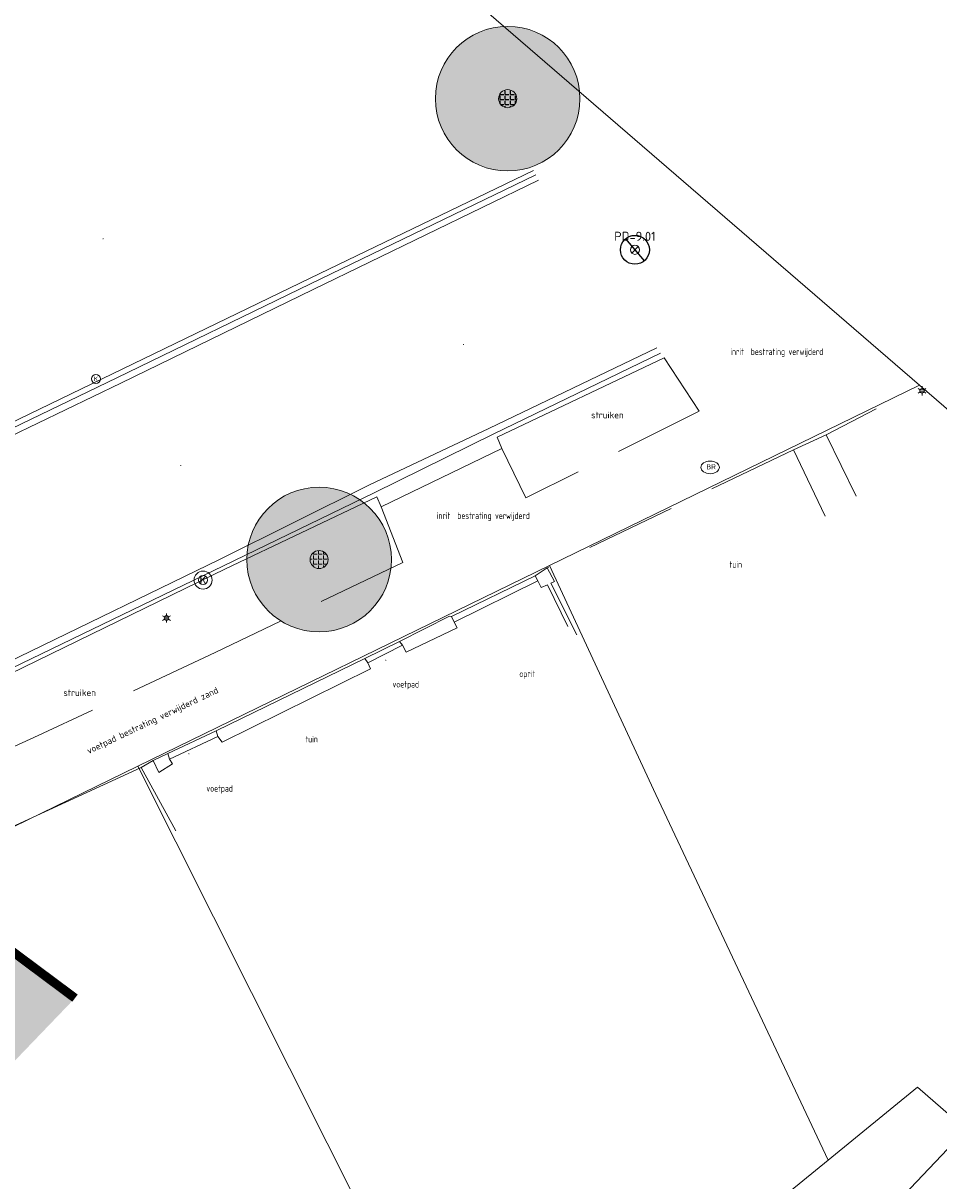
# Model space of a CAD drawing. Header units: metres. Extents: x 163628 to 168255, y 402691 to 405367.
# Tile 151 of 256: x 165488 to 165513, y 403859 to 403891. Entities that reach past the tile are written whole.
import ezdxf
from ezdxf.enums import TextEntityAlignment as Align

# ---------------------------------------------------------------- set-up
doc = ezdxf.new("R2010")
doc.units = ezdxf.units.M
doc.linetypes.add('X-CA190022.004-UO-DTM inmeting_v0.1$0$DASHED2', pattern=[0.375, 0.25, -0.125])
doc.linetypes.add('X-CA190022.004-UO-TXT_Tekst 1op200_v0.1$0$AL-DETAILS', pattern=[5.2, 2, -1.2, 2])
for name, color, linetype, lineweight in [('X-CA190022.004-UO-DTM inmeting_v0.1$0$B-WE-AL-AANPIJLING-T18', 246, 'Continuous', 0), ('X-CA190022.004-UO-DTM inmeting_v0.1$0$B-WE-AL-TOPOGRAFIE_CULTUURGRENS-G', 246, 'X-CA190022.004-UO-DTM inmeting_v0.1$0$DASHED2', 0), ('X-CA190022.004-UO-DTM inmeting_v0.1$0$B-WE-IE-MEUBILAIR_WEGMEUBILAIR-S', 246, 'Continuous', 0), ('X-CA190022.004-UO-DTM inmeting_v0.1$0$B-WE-IE-TERREINAFSCHEIDING_KUNSTMATIG_MUUR-G', 246, 'X-CA190022.004-UO-DTM inmeting_v0.1$0$IE-TERREINAFSCHEIDING-KUNSTMATIG-DICHT', 0), ('X-CA190022.004-UO-DTM inmeting_v0.1$0$B-WE-IE-TERREINAFSCHEIDING_KUNSTMATIG_RASTERHEKWERK-G', 246, 'X-CA190022.004-UO-DTM inmeting_v0.1$0$IE-TERREINAFSCHEIDING-KUNSTMATIG-OPEN', 0), ('X-CA190022.004-UO-DTM inmeting_v0.1$0$B-WE-OG-HOOGTEPUNT-S', 246, 'Continuous', 0), ('X-CA190022.004-UO-DTM inmeting_v0.1$0$B-WE-RI-HWA_KOLK-S', 246, 'Continuous', 0), ('X-CA190022.004-UO-DTM inmeting_v0.1$0$B-WE-RI-PUTDEKSELHOOGTE-T25', 246, 'Continuous', 0), ('X-CA190022.004-UO-DTM inmeting_v0.1$0$B-WE-VH-KANTOPSLUITING_ACHTERKANTBAND-G', 246, 'Continuous', 0), ('X-CA190022.004-UO-DTM inmeting_v0.1$0$B-WE-VH-KANTOPSLUITING_VOORKANTBAND-G', 246, 'Continuous', 0), ('X-CA190022.004-UO-DTM inmeting_v0.1$0$B-WE-VH-VERHARDING_ASFALT-G', 246, 'Continuous', 0), ('X-CA190022.004-UO-DTM inmeting_v0.1$0$B-WE-VH-VERHARDING_KLINKERS-G', 246, 'Continuous', 0), ('X-CA190022.004-UO-DTM inmeting_v0.1$0$B-WE-VH-VERHARDING_TEGELS-G', 246, 'Continuous', 0), ('X-CA190022.004-UO-DWM_Beplanting$0$B-WE-GR-BOOM-S AFKOMSTIG UIT BGT', 252, 'Continuous', 0), ('X-CA190022.004-UO-KAD_Percelen$0$B-WE-KG-GRENS_PERCEEL-GV', 150, 'Continuous', 9), ('X-CA190022.004-UO-TXT_Tekst 1op200_v0.1$0$X-XX-AL-VERWIJZING_DETAIL-G', 7, 'X-CA190022.004-UO-TXT_Tekst 1op200_v0.1$0$AL-DETAILS', 0), ('X-CA190022.004-UO-WHM_Putten en kolken combi_v0.1$0$KOLK INMETING', 252, 'Continuous', 18)]:
    doc.layers.add(name, color=color, linetype=linetype, lineweight=lineweight)
doc.layers.add('X-CA190022.004-UO-DTM inmeting_v0.1$0$X-XX-AL-MEETPUNT-S', color=246, linetype='Continuous', lineweight=0, plot=False)
for name, color, linetype in [('X-CA190022.004-UO-DWM_Beplanting$0$B-WE-GR-BOOM-S AFKOMSTIG UIT BOMENBESTAND GEMEENTE', 252, 'Continuous'), ('X-CA190022.004-UO-DWM_Beplanting$0$N-GV-GR-GRAS-A-200', 7, 'Continuous'), ('X-CA190022.004-UO-WHM_Putten en kolken combi_v0.1$0$PUTRANDEN INMETING', 252, 'Continuous')]:
    doc.layers.add(name, color=color, linetype=linetype)
doc.layers.add('X-CA190022.004-UO-TXT_Tekst 1op200_v0.1$0$X-XX-AL-VERWIJZING-V', color=253, linetype='Continuous', lineweight=0, transparency=0.5)
doc.styles.add('X-CA190022.004-UO-DTM inmeting_v0.1$0$ISOCPEUR 9 PT', font='isocpeur.ttf', dxfattribs={"height": 2.4402})
doc.styles.add('X-CA190022.004-UO-DTM inmeting_v0.1$0$NLCS-ISO', font='isocpeur.ttf', dxfattribs={"height": 2.5})
doc.styles.add('X-CA190022.004-UO-WHM_Putten en kolken combi_v0.1$0$ISOCPEUR 9 PT', font='isocpeur.ttf', dxfattribs={"height": 2.4402})
doc.linetypes.add('X-CA190022.004-UO-DTM inmeting_v0.1$0$IE-TERREINAFSCHEIDING-KUNSTMATIG-DICHT', pattern='A,8,-1,[82,NLCS.SHX,S=0.75,R=90,X=0,Y=0],-1', length=10)
doc.linetypes.add('X-CA190022.004-UO-DTM inmeting_v0.1$0$IE-TERREINAFSCHEIDING-KUNSTMATIG-OPEN', pattern='A,7,-1.5,[67,NLCS.SHX,S=0.75,R=0,X=0,Y=0],-1.5', length=10)

# ---------------------------------------------------------------- blocks, each defined once
blk = doc.blocks.new('X-CA190022.004-UO-DTM inmeting_v0.1$0$punt')
at = {"color": 0, "lineweight": -2}
blk.add_line((0, 0), (0, 0), dxfattribs=at)
blk = doc.blocks.new('X-CA190022.004-UO-DTM inmeting_v0.1$0$kolk 1.03')
at = {"layer": 'X-CA190022.004-UO-DTM inmeting_v0.1$0$B-WE-RI-HWA_KOLK-S'}
blk.add_circle((0, 0), 0.25, dxfattribs=at)
at = {"layer": 'X-CA190022.004-UO-DTM inmeting_v0.1$0$B-WE-RI-HWA_KOLK-S', "insert": (0, 0), "char_height": 0.244, "attachment_point": 5, "style": 'X-CA190022.004-UO-DTM inmeting_v0.1$0$ISOCPEUR 9 PT'}
blk.add_mtext_dynamic_manual_height_columns('K', width=0.25229, gutter_width=12.201, heights=[0], dxfattribs=at)
blk = doc.blocks.new('X-CA190022.004-UO-DTM inmeting_v0.1$0$SOG-HOOGTEPUNT-SO')
for p, q in [((-0.5, 0), (0.5, 0)), ((0, 0.5), (0, -0.5))]:
    blk.add_line(p, q)
blk = doc.blocks.new('X-CA190022.004-UO-DTM inmeting_v0.1$0$putdeksel 1.03')
at = {"layer": 'X-CA190022.004-UO-DTM inmeting_v0.1$0$B-WE-RI-PUTDEKSELHOOGTE-T25', "flags": 128}
blk.add_lwpolyline([(-0.177, -0.177), (0.177, 0.177)], dxfattribs=at)
at = {"layer": 'X-CA190022.004-UO-DTM inmeting_v0.1$0$B-WE-RI-PUTDEKSELHOOGTE-T25'}
blk.add_circle((0, 0), 0.25, dxfattribs=at)
blk = doc.blocks.new('X-CA190022.004-UO-DTM inmeting_v0.1$0$Putdeksel 1.04')
at = {"layer": 'X-CA190022.004-UO-DTM inmeting_v0.1$0$B-WE-RI-PUTDEKSELHOOGTE-T25'}
blk.add_blockref('X-CA190022.004-UO-DTM inmeting_v0.1$0$putdeksel 1.03', (0, 0), dxfattribs=at)
blk = doc.blocks.new('X-CA190022.004-UO-DTM inmeting_v0.1$0$B-SIE-WEG_LICHTMAST-SO')
at = {"ltscale": 0.1}
for p, q in [((-0.33, 0.19), (-0.67, 0.39)), ((0, 0.39), (0, 0.77)), ((0.33, 0.19), (0.67, 0.39)), ((-0.33, -0.19), (-0.67, -0.39)), ((0, -0.39), (0, -0.77)), ((0.33, -0.19), (0.67, -0.39))]:
    blk.add_line(p, q, dxfattribs=at)
at = {"flags": 128}
for points in [[(-0.35, 0.15), (0.35, 0.15)], [(-0.35, -0.15), (0.35, -0.15)]]:
    blk.add_lwpolyline(points, dxfattribs=at)
at = {"ltscale": 0.1}
blk.add_circle((0, 0), 0.386, dxfattribs=at)
at = {"style": 'X-CA190022.004-UO-DTM inmeting_v0.1$0$NLCS-ISO'}
blk.add_attdef('TYPE', text='', height=0.549, dxfattribs=at).set_placement((0, 0.77), align=Align.BOTTOM_CENTER)
blk = doc.blocks.new('X-CA190022.004-UO-DTM inmeting_v0.1$0$SIE-WEG_STRAATPOT_BRANDKRAAN')
blk.add_ellipse((0, 0), major_axis=(-0.729, 0), ratio=0.685994)
at = {"style": 'X-CA190022.004-UO-DTM inmeting_v0.1$0$NLCS-ISO'}
blk.add_text('BR', height=0.4, dxfattribs=at).set_placement((-0.298, -0.153))
blk = doc.blocks.new('X-CA190022.004-UO-DWM_Beplanting$0$SGR-BOOM_01-SO')
at = {"linetype": 'ByBlock', "lineweight": 18}
h = blk.add_hatch(color=0, dxfattribs=at)
h.dxf.hatch_style = 1
edge = h.paths.add_edge_path()
edge.add_arc((0, 0), 0.25, 0, 360)
at = {"color": 0, "linetype": 'ByBlock', "lineweight": 18}
for radius in [2, 0.25]:
    blk.add_circle((0, 0), radius, dxfattribs=at)
blk = doc.blocks.new('X-CA190022.004-UO-DWM_Beplanting$0$IMGEOBoom')
at = {"transparency": 33554457}
h = blk.add_hatch(color=256, dxfattribs=at)
h.dxf.hatch_style = 1
edge = h.paths.add_edge_path()
edge.add_arc((0, 0), 100, 0, 360)
edge = h.paths.add_edge_path(flags=17)
edge.add_arc((0, 0), 12.5, 0, 360)
h = blk.add_hatch()
h.set_pattern_fill('ANGLE', color=256)
h.set_pattern_definition([(0, (0, 0), (0, 6.985), [5.08, -1.905]), (90, (0, 0), (-6.985, 4e-16), [5.08, -1.905])])
edge = h.paths.add_edge_path(flags=17)
edge.add_arc((0, 0), 12.5, 0, 360)
at = {"layer": 'X-CA190022.004-UO-DWM_Beplanting$0$N-GV-GR-GRAS-A-200'}
h = blk.add_hatch(color=256, dxfattribs=at)
h.dxf.hatch_style = 1
edge = h.paths.add_edge_path(flags=17)
edge.add_arc((0, 0), 12.5, 0, 360)
at = {"xscale": 50, "yscale": 50, "zscale": 50}
blk.add_blockref('X-CA190022.004-UO-DWM_Beplanting$0$SGR-BOOM_01-SO', (0, 0), dxfattribs=at)
blk = doc.blocks.new('X-CA190022.004-UO-WHM_Putten en kolken combi_v0.1$0$putdeksel 1.03')
blk.add_circle((0, 0), 0.25)
blk = doc.blocks.new('X-CA190022.004-UO-WHM_Putten en kolken combi_v0.1$0$Putdeksel 1.04')
at = {"flags": 128}
blk.add_lwpolyline([(-0.161, 0.191), (0.161, -0.191)], dxfattribs=at)
blk.add_blockref('X-CA190022.004-UO-WHM_Putten en kolken combi_v0.1$0$putdeksel 1.03', (0, 0))
blk = doc.blocks.new('X-CA190022.004-UO-WHM_Putten en kolken combi_v0.1$0$kolk 1.03')
blk.add_circle((0, 0), 0.25)
at = {"insert": (0, 0), "char_height": 0.244, "attachment_point": 5, "style": 'X-CA190022.004-UO-WHM_Putten en kolken combi_v0.1$0$ISOCPEUR 9 PT'}
blk.add_mtext_dynamic_manual_height_columns('K', width=0.25229, gutter_width=12.201, heights=[0], dxfattribs=at)

msp = doc.modelspace()

# ---------------------------------------------------------------- hatches: boundary and pattern name
at = {"layer": 'X-CA190022.004-UO-TXT_Tekst 1op200_v0.1$0$X-XX-AL-VERWIJZING-V'}
h = msp.add_hatch(color=256, dxfattribs=at)
h.dxf.hatch_style = 1
h.paths.add_polyline_path([(165471.506, 403877.339), (165470.295, 403878.587), (165468.473, 403879.052), (165464.873, 403880.204), (165449.202, 403882.613), (165469.033, 403843.252), (165489.15, 403864.185)])

# ---------------------------------------------------------------- linework, layer by layer
at = {"layer": 'X-CA190022.004-UO-DTM inmeting_v0.1$0$B-WE-AL-TOPOGRAFIE_CULTUURGRENS-G', "ltscale": 10}
for p, q in [((165505.451, 403881.903, 9.083), (165506.42, 403880.427, 9.093)), ((165506.42, 403880.427, 9.093), (165501.619, 403878.024, 9.123)), ((165501.619, 403878.024, 9.123), (165500.959, 403879.389, 9.123)), ((165509.022, 403879.356, 9.171), (165502.212, 403876.089, 9.177)), ((165497.619, 403877.776, 9.12), (165498.215, 403876.241, 9.109)), ((165498.215, 403876.241, 9.109), (165493.028, 403873.75, 9.13)), ((165493.028, 403873.75, 9.13), (165488.135, 403871.452, 9.11)), ((165488.135, 403871.452, 9.11), (165484.069, 403869.59, 9.147))]:
    msp.add_line(p, q, dxfattribs=at)
at = {"layer": 'X-CA190022.004-UO-DTM inmeting_v0.1$0$B-WE-IE-TERREINAFSCHEIDING_KUNSTMATIG_MUUR-G'}
for p, q in [((165502.212, 403876.089, 9.177), (165501.882, 403875.873, 9.238)), ((165501.882, 403875.873, 9.238), (165501.954, 403875.727, 9.236)), ((165502.412, 403875.712, 9.19), (165502.212, 403876.089, 9.177)), ((165501.954, 403875.727, 9.236), (165502.043, 403875.545, 9.226)), ((165502.043, 403875.545, 9.226), (165502.219, 403875.624, 9.257)), ((165502.219, 403875.624, 9.257), (165502.781, 403874.469, 9.26)), ((165502.313, 403875.663, 9.17), (165502.412, 403875.712, 9.19)), ((165503.032, 403874.234, 9.193), (165502.313, 403875.663, 9.17)), ((165499.513, 403874.755, 9.199), (165498.129, 403874.049, 9.294)), ((165499.564, 403874.748, 9.223), (165499.513, 403874.755, 9.199)), ((165499.636, 403874.586, 9.227), (165499.564, 403874.748, 9.223)), ((165499.726, 403874.434, 9.208), (165499.636, 403874.586, 9.227)), ((165498.308, 403873.755, 9.251), (165499.726, 403874.434, 9.208)), ((165498.129, 403874.049, 9.294), (165498.21, 403873.952, 9.298)), ((165498.21, 403873.952, 9.298), (165498.308, 403873.755, 9.251)), ((165497.17, 403873.583, 9.301), (165493.053, 403871.58, 9.327)), ((165497.255, 403873.462, 9.302), (165497.17, 403873.583, 9.301)), ((165497.32, 403873.297, 9.243), (165497.255, 403873.462, 9.302)), ((165493.221, 403871.266, 9.272), (165497.32, 403873.297, 9.243)), ((165493.053, 403871.58, 9.327), (165493.101, 403871.42, 9.324)), ((165493.101, 403871.42, 9.324), (165493.221, 403871.266, 9.272)), ((165491.316, 403870.762, 9.205), (165490.982, 403870.563, 9.229)), ((165491.722, 403870.951, 9.326), (165491.316, 403870.762, 9.205)), ((165491.316, 403870.762, 9.205), (165491.472, 403870.429, 9.556)), ((165491.767, 403870.801, 9.332), (165491.722, 403870.951, 9.326)), ((165491.844, 403870.67, 9.294), (165491.767, 403870.801, 9.332)), ((165491.472, 403870.429, 9.556), (165491.844, 403870.67, 9.294))]:
    msp.add_line(p, q, dxfattribs=at)
at = {"layer": 'X-CA190022.004-UO-DTM inmeting_v0.1$0$B-WE-IE-TERREINAFSCHEIDING_KUNSTMATIG_RASTERHEKWERK-G'}
for p, q in [((165490.982, 403870.563, 9.229), (165487.271, 403868.864, 9.125)), ((165491.935, 403868.815, 9.676), (165490.982, 403870.563, 9.229))]:
    msp.add_line(p, q, dxfattribs=at)
at = {"layer": 'X-CA190022.004-UO-DTM inmeting_v0.1$0$B-WE-VH-KANTOPSLUITING_ACHTERKANTBAND-G'}
for points in [[(165501.834, 403887.087, 9.133), (165495.654, 403884.1, 9.106), (165490.189, 403881.458, 9.087), (165484.135, 403878.535, 9.054), (165477.757, 403875.421, 9.066), (165471.732, 403872.493, 9.057), (165469.155, 403871.225, 9.055), (165468.686, 403871.021, 8.999), (165468.608, 403870.974, 9.005), (165468.299, 403870.83, 8.977), (165466.572, 403869.975, 8.983), (165466.434, 403869.927, 8.983), (165462.253, 403867.901, 8.978), (165457.869, 403865.783, 8.957), (165456.577, 403865.12, 9.048), (165450.564, 403862.245, 9.049), (165445.935, 403859.972, 9.048), (165439.705, 403856.957, 9.056), (165434.495, 403854.445, 9.041)], [(165505.451, 403881.903, 9.083), (165500.826, 403879.709, 9.106), (165500.959, 403879.389, 9.123), (165497.619, 403877.776, 9.12), (165497.495, 403878.05, 9.109), (165493.311, 403876.058, 9.108), (165487.734, 403873.339, 9.101), (165483.182, 403871.121, 9.095), (165477.457, 403868.33, 9.074), (165472.899, 403866.111, 9.05), (165471.81, 403865.55, 9.027), (165470.966, 403865.158, 9.028), (165469.979, 403864.424, 9.03), (165469.094, 403863.538, 9.027), (165468.416, 403862.444, 9.026), (165468.029, 403861.183, 9.019), (165467.952, 403860.237, 9.037), (165467.998, 403858.969, 9.056)], [(165501.954, 403875.727, 9.236), (165499.636, 403874.586, 9.227)], [(165498.21, 403873.952, 9.298), (165497.255, 403873.462, 9.302)], [(165493.101, 403871.42, 9.324), (165491.767, 403870.801, 9.332)]]:
    msp.add_polyline3d(points, dxfattribs=at)
at = {"layer": 'X-CA190022.004-UO-DTM inmeting_v0.1$0$B-WE-VH-KANTOPSLUITING_VOORKANTBAND-G'}
for points in [[(165501.899, 403886.965, 9.019), (165495.666, 403883.943, 8.989), (165490.309, 403881.35, 8.972), (165484.224, 403878.411, 8.95), (165477.789, 403875.279, 8.936), (165471.765, 403872.337, 8.941), (165468.579, 403870.798, 8.947), (165466.438, 403869.761, 8.955), (165462.299, 403867.725, 8.968), (165457.929, 403865.642, 8.955), (165450.653, 403862.099, 8.916), (165446.024, 403859.844, 8.926), (165439.772, 403856.804, 8.932), (165434.54, 403854.306, 8.921)], [(165505.347, 403882.028, 9.046), (165500.734, 403879.797, 8.979), (165497.428, 403878.168, 8.993), (165493.257, 403876.147, 8.971), (165487.672, 403873.444, 8.998), (165483.08, 403871.227, 8.965), (165477.405, 403868.472, 8.956), (165472.801, 403866.221, 8.933), (165471.755, 403865.684, 8.916), (165470.857, 403865.256, 8.933), (165469.936, 403864.588, 8.94), (165468.981, 403863.617, 8.936), (165468.317, 403862.48, 8.948), (165467.897, 403861.174, 8.944), (165467.804, 403860.13, 8.97), (165467.854, 403858.977, 8.963), (165468.025, 403858.1, 8.961), (165468.874, 403854.311, 8.947), (165469.774, 403850.073, 8.949), (165470.416, 403847.228, 8.937), (165471.485, 403842.622, 8.92), (165472.056, 403839.881, 8.906)], [(165501.882, 403875.873, 9.238), (165499.564, 403874.748, 9.223)], [(165498.129, 403874.049, 9.294), (165497.17, 403873.583, 9.301)], [(165493.053, 403871.58, 9.327), (165491.722, 403870.951, 9.326)]]:
    msp.add_polyline3d(points, dxfattribs=at)
at = {"layer": 'X-CA190022.004-UO-DTM inmeting_v0.1$0$B-WE-VH-VERHARDING_ASFALT-G'}
for points in [[(165501.974, 403886.811, 9.058), (165495.742, 403883.788, 9.017), (165490.417, 403881.201, 9.011), (165484.284, 403878.244, 8.985), (165477.906, 403875.153, 8.979), (165471.807, 403872.167, 8.971), (165468.661, 403870.61, 8.98), (165466.553, 403869.57, 8.991), (165462.338, 403867.569, 8.97), (165457.977, 403865.462, 8.974), (165450.771, 403861.977, 8.946), (165446.101, 403859.702, 8.968), (165439.882, 403856.682, 8.977), (165434.629, 403854.137, 8.963)], [(165505.248, 403882.177, 9.037), (165500.597, 403879.948, 9.027), (165497.295, 403878.384, 9.029), (165493.144, 403876.319, 9.007), (165487.604, 403873.63, 9.009), (165482.99, 403871.369, 8.988), (165477.314, 403868.642, 8.983), (165472.705, 403866.374, 8.96), (165471.604, 403865.84, 8.952), (165470.721, 403865.398, 8.96), (165469.861, 403864.739, 8.968), (165468.847, 403863.76, 8.979), (165468.153, 403862.554, 8.985), (165467.661, 403861.127, 8.975), (165467.688, 403860.047, 8.971), (165467.713, 403858.987, 8.975), (165467.869, 403858.073, 8.971), (165468.728, 403854.233, 8.955), (165469.636, 403850.069, 8.945), (165470.31, 403847.16, 8.933), (165471.332, 403842.582, 8.924), (165471.931, 403839.844, 8.921)]]:
    msp.add_polyline3d(points, dxfattribs=at)
at = {"layer": 'X-CA190022.004-UO-DTM inmeting_v0.1$0$B-WE-VH-VERHARDING_KLINKERS-G'}
msp.add_polyline3d([(165511.31, 403880.486, 9.159), (165509.925, 403879.77, 9.184)], dxfattribs=at)
at = {"layer": 'X-CA190022.004-UO-DTM inmeting_v0.1$0$B-WE-VH-VERHARDING_TEGELS-G'}
for points in [[(165510.759, 403878.073, 9.277), (165509.925, 403879.77, 9.184), (165509.022, 403879.356, 9.171)], [(165509.905, 403877.515, 9.279), (165509.022, 403879.356, 9.171)]]:
    msp.add_polyline3d(points, dxfattribs=at)
at = {"layer": 'X-CA190022.004-UO-KAD_Percelen$0$B-WE-KG-GRENS_PERCEEL-GV', "flags": 128}
for points in [[(165544.369, 403869.579), (165505.303, 403903.521), (165500.095, 403908.046), (165488.008, 403902.301), (165512.515, 403881.147), (165523.967, 403871.262), (165536.316, 403860.6), (165536.643, 403860.314)], [(165502.278, 403876.156), (165505.22, 403869.82), (165509.985, 403859.701), (165512.46, 403861.72), (165513.806, 403860.555), (165523.967, 403871.262), (165512.515, 403881.147)], [(165490.886, 403870.6), (165500.318, 403851.813), (165509.985, 403859.701), (165505.22, 403869.82), (165502.278, 403876.156)], [(165476.531, 403838.4), (165489.721, 403841.211), (165500.318, 403851.813), (165490.886, 403870.6), (165471.394, 403861.093)], [(165509.985, 403859.701), (165500.318, 403851.813), (165503.197, 403849.377), (165513.806, 403860.555), (165512.46, 403861.72)], [(165503.197, 403849.377), (165517.037, 403837.673), (165527.034, 403849.396), (165519.43, 403855.69), (165513.806, 403860.555)]]:
    msp.add_lwpolyline(points, close=True, dxfattribs=at)
msp.add_lwpolyline([(165501.252, 403778.269), (165482.14, 403813.619), (165476.531, 403838.4), (165471.394, 403861.093), (165490.886, 403870.6), (165502.278, 403876.156), (165512.515, 403881.147), (165488.008, 403902.301), (165414.648, 403867.011), (165432.29, 403842.158), (165433.171, 403842.55), (165456.543, 403853.918), (165459.871, 403852.29), (165465.213, 403828.507), (165469.095, 403811.313), (165472.909, 403794.011), (165474.352, 403787.415), (165476.721, 403776.593)], dxfattribs=at)
at = {"layer": 'X-CA190022.004-UO-TXT_Tekst 1op200_v0.1$0$X-XX-AL-VERWIJZING_DETAIL-G', "const_width": 0.25, "flags": 128}
msp.add_lwpolyline([(165489.15, 403864.185), (165471.506, 403877.339), (165470.295, 403878.587), (165468.473, 403879.052), (165464.873, 403880.204), (165419.079, 403887.244)], dxfattribs=at)

# ---------------------------------------------------------------- block references
at = {"layer": 'X-CA190022.004-UO-DTM inmeting_v0.1$0$B-WE-IE-MEUBILAIR_WEGMEUBILAIR-S', "linetype": 'ByBlock', "lineweight": -2}
for name, p, xscale, yscale, zscale in [('X-CA190022.004-UO-DTM inmeting_v0.1$0$B-SIE-WEG_LICHTMAST-SO', (165512.582, 403880.987), 0.1620167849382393, 0.1620167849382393, 0.1620167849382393), ('X-CA190022.004-UO-DTM inmeting_v0.1$0$SIE-WEG_STRAATPOT_BRANDKRAAN', (165506.72, 403878.869, 9.189), 0.3500000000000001, 0.3500000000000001, 0.3500000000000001), ('X-CA190022.004-UO-DTM inmeting_v0.1$0$B-SIE-WEG_LICHTMAST-SO', (165491.68, 403874.7, 9.202), 0.1620167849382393, 0.1620167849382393, 0.1620167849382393)]:
    msp.add_blockref(name, p, dxfattribs=dict(at, xscale=xscale, yscale=yscale, zscale=zscale))
at = {"layer": 'X-CA190022.004-UO-DTM inmeting_v0.1$0$B-WE-OG-HOOGTEPUNT-S', "linetype": 'ByBlock', "lineweight": -2, "xscale": 0.01, "yscale": 0.01, "zscale": 0.01}
for p in [(165489.925, 403885.196, 9.09), (165499.893, 403882.273, 9.092), (165492.075, 403878.922, 9.091), (165497.747, 403873.533, 9.295), (165492.3, 403870.946, 9.319)]:
    msp.add_blockref('X-CA190022.004-UO-DTM inmeting_v0.1$0$SOG-HOOGTEPUNT-SO', p, dxfattribs=at)
at = {"layer": 'X-CA190022.004-UO-DTM inmeting_v0.1$0$B-WE-RI-HWA_KOLK-S', "linetype": 'ByBlock', "lineweight": -2, "xscale": 0.5, "yscale": 0.5, "zscale": 0.5}
for p in [(165489.727, 403881.318, 9.083), (165492.693, 403875.751, 9.099)]:
    msp.add_blockref('X-CA190022.004-UO-DTM inmeting_v0.1$0$kolk 1.03', p, dxfattribs=at)
at = {"layer": 'X-CA190022.004-UO-DTM inmeting_v0.1$0$B-WE-RI-PUTDEKSELHOOGTE-T25', "linetype": 'ByBlock', "lineweight": -2, "xscale": 0.5000000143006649, "yscale": 0.5000000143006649, "zscale": 0.5000000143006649}
msp.add_blockref('X-CA190022.004-UO-DTM inmeting_v0.1$0$Putdeksel 1.04', (165504.639, 403884.888, 9.01), dxfattribs=at)
at = {"layer": 'X-CA190022.004-UO-DTM inmeting_v0.1$0$X-XX-AL-MEETPUNT-S', "linetype": 'ByBlock', "lineweight": -2}
for p in [(165501.834, 403887.087, 9.133), (165501.899, 403886.965, 9.019), (165501.974, 403886.811, 9.058), (165495.654, 403884.1, 9.106), (165495.666, 403883.943, 8.989), (165495.742, 403883.788, 9.017), (165505.248, 403882.177, 9.037), (165505.347, 403882.028, 9.046), (165505.451, 403881.903, 9.083), (165490.189, 403881.458, 9.087), (165490.309, 403881.35, 8.972), (165490.417, 403881.201, 9.011), (165506.42, 403880.427, 9.093), (165511.31, 403880.486, 9.159), (165503.877, 403880.317, 9.191), (165500.597, 403879.948, 9.027), (165500.734, 403879.797, 8.979), (165500.826, 403879.709, 9.106), (165509.925, 403879.77, 9.184), (165500.959, 403879.389, 9.123), (165509.022, 403879.356, 9.171), (165497.295, 403878.384, 9.029), (165497.428, 403878.168, 8.993), (165497.495, 403878.05, 9.109), (165501.619, 403878.024, 9.123), (165510.759, 403878.073, 9.277), (165497.619, 403877.776, 9.12), (165509.905, 403877.515, 9.279), (165493.144, 403876.319, 9.007), (165498.215, 403876.241, 9.109), (165493.257, 403876.147, 8.971), (165493.311, 403876.058, 9.108), (165501.882, 403875.873, 9.238), (165502.212, 403876.089, 9.177), (165501.954, 403875.727, 9.236), (165502.043, 403875.545, 9.226), (165502.219, 403875.624, 9.257), (165502.313, 403875.663, 9.17), (165502.412, 403875.712, 9.19), (165499.513, 403874.755, 9.199), (165499.564, 403874.748, 9.223), (165499.636, 403874.586, 9.227), (165499.726, 403874.434, 9.208), (165502.781, 403874.469, 9.26), (165498.129, 403874.049, 9.294), (165498.21, 403873.952, 9.298), (165503.032, 403874.234, 9.193), (165493.028, 403873.75, 9.13), (165498.308, 403873.755, 9.251), (165487.734, 403873.339, 9.101), (165497.17, 403873.583, 9.301), (165497.255, 403873.462, 9.302), (165497.32, 403873.297, 9.243), (165489.279, 403872.634, 9.24), (165488.135, 403871.452, 9.11), (165493.053, 403871.58, 9.327), (165493.101, 403871.42, 9.324), (165493.221, 403871.266, 9.272), (165491.316, 403870.762, 9.205), (165491.722, 403870.951, 9.326), (165491.767, 403870.801, 9.332), (165490.982, 403870.563, 9.229), (165491.472, 403870.429, 9.556), (165491.844, 403870.67, 9.294), (165491.935, 403868.815, 9.676)]:
    msp.add_blockref('X-CA190022.004-UO-DTM inmeting_v0.1$0$punt', p, dxfattribs=at)
at = {"layer": 'X-CA190022.004-UO-DWM_Beplanting$0$B-WE-GR-BOOM-S AFKOMSTIG UIT BGT', "xscale": 0.02, "yscale": 0.02, "zscale": 0.02}
for p in [(165501.119, 403889.07), (165495.903, 403876.319)]:
    msp.add_blockref('X-CA190022.004-UO-DWM_Beplanting$0$IMGEOBoom', p, dxfattribs=at)
at = {"layer": 'X-CA190022.004-UO-DWM_Beplanting$0$B-WE-GR-BOOM-S AFKOMSTIG UIT BOMENBESTAND GEMEENTE', "xscale": 0.02, "yscale": 0.02, "zscale": 0.02}
msp.add_blockref('X-CA190022.004-UO-DWM_Beplanting$0$IMGEOBoom', (165501.119, 403889.07), dxfattribs=at)
at = {"layer": 'X-CA190022.004-UO-WHM_Putten en kolken combi_v0.1$0$KOLK INMETING', "linetype": 'ByBlock', "lineweight": -2}
msp.add_blockref('X-CA190022.004-UO-WHM_Putten en kolken combi_v0.1$0$kolk 1.03', (165492.693, 403875.751, 9.099), dxfattribs=at)
at = {"layer": 'X-CA190022.004-UO-WHM_Putten en kolken combi_v0.1$0$PUTRANDEN INMETING', "linetype": 'ByBlock', "lineweight": -2, "xscale": 1.6, "yscale": 1.6, "zscale": 1.6}
msp.add_blockref('X-CA190022.004-UO-WHM_Putten en kolken combi_v0.1$0$Putdeksel 1.04', (165504.639, 403884.888, 9.01), dxfattribs=at)

# ---------------------------------------------------------------- texts
at = {"layer": 'X-CA190022.004-UO-DTM inmeting_v0.1$0$B-WE-AL-AANPIJLING-T18', "linetype": 'ByBlock', "style": 'X-CA190022.004-UO-DTM inmeting_v0.1$0$NLCS-ISO', "width": 0.7}
for s, p in [('inrit  bestrating verwijderd', (165507.278, 403881.979)), ('inrit  bestrating verwijderd', (165499.159, 403877.443)), ('tuin', (165507.257, 403876.094)), ('oprit', (165501.441, 403873.068)), ('voetpad', (165497.934, 403872.779)), ('tuin', (165495.524, 403871.262)), ('voetpad', (165492.785, 403869.898))]:
    msp.add_text(s, height=0.18, dxfattribs=at).set_placement(p)
at = {"layer": 'X-CA190022.004-UO-DTM inmeting_v0.1$0$B-WE-AL-AANPIJLING-T18', "linetype": 'ByBlock', "char_height": 0.18, "attachment_point": 5, "style": 'X-CA190022.004-UO-DTM inmeting_v0.1$0$NLCS-ISO'}
for insert in [(165503.877, 403880.317, 9.191), (165489.279, 403872.634, 9.24)]:
    msp.add_mtext('struiken', dxfattribs=dict(at, insert=insert))
at = {"layer": 'X-CA190022.004-UO-DTM inmeting_v0.1$0$B-WE-AL-AANPIJLING-T18', "linetype": 'ByBlock', "insert": (165491.306, 403871.846), "char_height": 0.18, "attachment_point": 5, "rotation": 25.3646, "style": 'X-CA190022.004-UO-DTM inmeting_v0.1$0$NLCS-ISO'}
msp.add_mtext('voetpad bestrating verwijderd zand', dxfattribs=at)
at = {"layer": 'X-CA190022.004-UO-DTM inmeting_v0.1$0$B-WE-RI-PUTDEKSELHOOGTE-T25', "linetype": 'ByBlock', "insert": (165504.639, 403885.138, 9.01), "char_height": 0.25, "attachment_point": 8, "style": 'X-CA190022.004-UO-DTM inmeting_v0.1$0$NLCS-ISO'}
msp.add_mtext('PD=9.01', dxfattribs=at)

doc.saveas('drawing.dxf')
